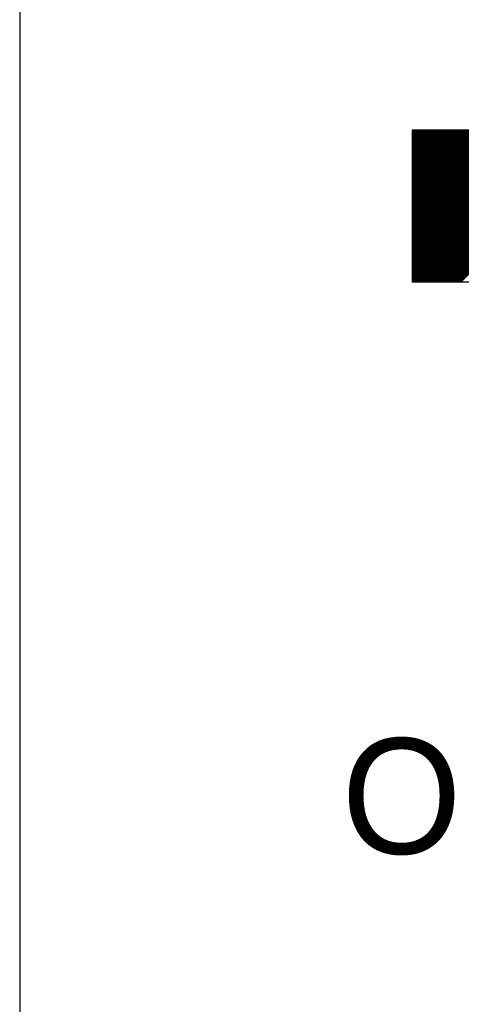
# Model space of a CAD drawing. Header units: millimetres. Extents: x 1890 to 160200, y 5205 to 111580.
# Tile 39 of 51: x 88625 to 89304, y 11686 to 13198. Entities that reach past the tile are written whole.
import ezdxf

# ---------------------------------------------------------------- set-up
doc = ezdxf.new("R2010")
doc.units = ezdxf.units.MM
doc.layers.add('BRAND', color=1, linetype='Continuous')
doc.styles.add('TXT', font='txt')

# ---------------------------------------------------------------- blocks, each defined once
blk = doc.blocks.new('*X28')
at = {"color": 0, "linetype": 'Continuous'}
for p, q in [((235.912, 232.5), (240.912, 237.5)), ((235.929, 232.5), (240.929, 237.5)), ((235.947, 232.5), (240.947, 237.5)), ((235.965, 232.5), (240.965, 237.5)), ((235.983, 232.5), (240.983, 237.5)), ((236, 232.5), (241, 237.5)), ((236.018, 232.5), (241.018, 237.5)), ((236.036, 232.5), (241.036, 237.5)), ((236.053, 232.5), (241.053, 237.5)), ((236.071, 232.5), (241.071, 237.5)), ((236.089, 232.5), (241.089, 237.5)), ((236.106, 232.5), (241.106, 237.5)), ((236.124, 232.5), (241.124, 237.5)), ((236.142, 232.5), (241.142, 237.5)), ((236.159, 232.5), (241.159, 237.5)), ((236.177, 232.5), (241.177, 237.5)), ((236.195, 232.5), (241.195, 237.5)), ((236.212, 232.5), (241.212, 237.5)), ((236.23, 232.5), (241.23, 237.5)), ((236.248, 232.5), (241.248, 237.5)), ((236.265, 232.5), (241.265, 237.5)), ((236.283, 232.5), (241.283, 237.5)), ((236.301, 232.5), (241.301, 237.5)), ((236.318, 232.5), (241.318, 237.5)), ((236.336, 232.5), (241.336, 237.5)), ((236.354, 232.5), (241.354, 237.5)), ((236.371, 232.5), (241.371, 237.5)), ((236.389, 232.5), (241.389, 237.5)), ((236.407, 232.5), (241.407, 237.5)), ((236.424, 232.5), (241.424, 237.5)), ((236.442, 232.5), (241.442, 237.5)), ((236.46, 232.5), (241.46, 237.5)), ((236.477, 232.5), (241.477, 237.5)), ((236.495, 232.5), (241.495, 237.5)), ((236.513, 232.5), (241.513, 237.5)), ((236.531, 232.5), (241.531, 237.5)), ((236.548, 232.5), (241.548, 237.5)), ((236.566, 232.5), (241.566, 237.5)), ((236.584, 232.5), (241.584, 237.5)), ((236.601, 232.5), (241.601, 237.5)), ((236.619, 232.5), (241.619, 237.5)), ((236.637, 232.5), (241.637, 237.5)), ((236.654, 232.5), (241.654, 237.5)), ((236.672, 232.5), (241.672, 237.5)), ((236.69, 232.5), (241.69, 237.5)), ((236.707, 232.5), (241.707, 237.5)), ((236.725, 232.5), (241.725, 237.5)), ((236.743, 232.5), (241.743, 237.5)), ((236.76, 232.5), (241.76, 237.5)), ((236.778, 232.5), (241.778, 237.5)), ((236.796, 232.5), (241.796, 237.5)), ((236.813, 232.5), (241.813, 237.5)), ((236.831, 232.5), (241.831, 237.5)), ((236.849, 232.5), (241.849, 237.5)), ((236.866, 232.5), (241.866, 237.5)), ((236.884, 232.5), (241.884, 237.5)), ((236.902, 232.5), (241.902, 237.5)), ((236.919, 232.5), (241.919, 237.5)), ((236.937, 232.5), (241.937, 237.5)), ((236.955, 232.5), (241.955, 237.5)), ((236.972, 232.5), (241.972, 237.5)), ((236.99, 232.5), (241.99, 237.5)), ((237.008, 232.5), (242.008, 237.5)), ((237.025, 232.5), (242.025, 237.5)), ((237.043, 232.5), (242.043, 237.5)), ((237.061, 232.5), (242.061, 237.5)), ((237.079, 232.5), (242.079, 237.5)), ((237.096, 232.5), (242.096, 237.5)), ((237.114, 232.5), (242.114, 237.5)), ((237.132, 232.5), (242.132, 237.5)), ((237.149, 232.5), (242.149, 237.5)), ((237.167, 232.5), (242.167, 237.5)), ((237.185, 232.5), (242.185, 237.5)), ((237.202, 232.5), (242.202, 237.5)), ((237.22, 232.5), (242.22, 237.5)), ((237.238, 232.5), (242.238, 237.5)), ((237.255, 232.5), (242.255, 237.5)), ((237.273, 232.5), (242.273, 237.5)), ((237.291, 232.5), (242.291, 237.5)), ((237.308, 232.5), (242.308, 237.5)), ((237.326, 232.5), (242.326, 237.5)), ((237.344, 232.5), (242.344, 237.5)), ((237.361, 232.5), (242.361, 237.5)), ((237.379, 232.5), (242.379, 237.5)), ((237.397, 232.5), (242.397, 237.5)), ((237.414, 232.5), (242.414, 237.5)), ((237.432, 232.5), (242.432, 237.5)), ((237.45, 232.5), (242.45, 237.5)), ((237.467, 232.5), (242.467, 237.5)), ((237.485, 232.5), (242.485, 237.5)), ((237.503, 232.5), (242.5, 237.497)), ((237.52, 232.5), (242.5, 237.48)), ((237.538, 232.5), (242.5, 237.462)), ((237.556, 232.5), (242.5, 237.444)), ((237.573, 232.5), (242.5, 237.427)), ((237.591, 232.5), (242.5, 237.409)), ((237.609, 232.5), (242.5, 237.391)), ((237.627, 232.5), (242.5, 237.373)), ((237.644, 232.5), (242.5, 237.356)), ((237.662, 232.5), (242.5, 237.338)), ((237.68, 232.5), (242.5, 237.32)), ((237.697, 232.5), (242.5, 237.303)), ((237.715, 232.5), (242.5, 237.285)), ((237.733, 232.5), (242.5, 237.267)), ((237.75, 232.5), (242.5, 237.25)), ((237.768, 232.5), (242.5, 237.232)), ((237.786, 232.5), (242.5, 237.214)), ((237.803, 232.5), (242.5, 237.197)), ((237.821, 232.5), (242.5, 237.179)), ((237.839, 232.5), (242.5, 237.161)), ((237.856, 232.5), (242.5, 237.144)), ((237.874, 232.5), (242.5, 237.126)), ((237.892, 232.5), (242.5, 237.108)), ((237.909, 232.5), (242.5, 237.091)), ((237.927, 232.5), (242.5, 237.073)), ((237.945, 232.5), (242.5, 237.055)), ((237.962, 232.5), (242.5, 237.038)), ((237.98, 232.5), (242.5, 237.02)), ((237.998, 232.5), (242.5, 237.002)), ((238.015, 232.5), (242.5, 236.985)), ((238.033, 232.5), (242.5, 236.967)), ((238.051, 232.5), (242.5, 236.949)), ((238.068, 232.5), (242.5, 236.932)), ((238.086, 232.5), (242.5, 236.914)), ((238.104, 232.5), (242.5, 236.896)), ((238.121, 232.5), (242.5, 236.879)), ((238.139, 232.5), (242.5, 236.861)), ((238.157, 232.5), (242.5, 236.843)), ((238.175, 232.5), (242.5, 236.825)), ((238.192, 232.5), (242.5, 236.808)), ((238.21, 232.5), (242.5, 236.79)), ((238.228, 232.5), (242.5, 236.772)), ((238.245, 232.5), (242.5, 236.755)), ((238.263, 232.5), (242.5, 236.737)), ((238.281, 232.5), (242.5, 236.719)), ((238.298, 232.5), (242.5, 236.702)), ((238.316, 232.5), (242.5, 236.684)), ((238.334, 232.5), (242.5, 236.666)), ((238.351, 232.5), (242.5, 236.649)), ((238.369, 232.5), (242.5, 236.631)), ((238.387, 232.5), (242.5, 236.613)), ((238.404, 232.5), (242.5, 236.596)), ((238.422, 232.5), (242.5, 236.578)), ((238.44, 232.5), (242.5, 236.56)), ((238.457, 232.5), (242.5, 236.543)), ((238.475, 232.5), (242.5, 236.525)), ((238.493, 232.5), (242.5, 236.507)), ((238.51, 232.5), (242.5, 236.49)), ((238.528, 232.5), (242.5, 236.472)), ((238.546, 232.5), (242.5, 236.454)), ((238.563, 232.5), (242.5, 236.437)), ((238.581, 232.5), (242.5, 236.419)), ((238.599, 232.5), (242.5, 236.401)), ((238.616, 232.5), (242.5, 236.384)), ((238.634, 232.5), (242.5, 236.366)), ((238.652, 232.5), (242.5, 236.348)), ((238.67, 232.5), (242.5, 236.33)), ((238.687, 232.5), (242.5, 236.313)), ((238.705, 232.5), (242.5, 236.295)), ((238.723, 232.5), (242.5, 236.277)), ((238.74, 232.5), (242.5, 236.26)), ((238.758, 232.5), (242.5, 236.242)), ((238.776, 232.5), (242.5, 236.224)), ((238.793, 232.5), (242.5, 236.207)), ((238.811, 232.5), (242.5, 236.189)), ((238.829, 232.5), (242.5, 236.171)), ((238.846, 232.5), (242.5, 236.154)), ((238.864, 232.5), (242.5, 236.136)), ((238.882, 232.5), (242.5, 236.118)), ((238.899, 232.5), (242.5, 236.101)), ((238.917, 232.5), (242.5, 236.083)), ((238.935, 232.5), (242.5, 236.065)), ((238.952, 232.5), (242.5, 236.048)), ((238.97, 232.5), (242.5, 236.03)), ((238.988, 232.5), (242.5, 236.012)), ((239.005, 232.5), (242.5, 235.995)), ((239.023, 232.5), (242.5, 235.977)), ((239.041, 232.5), (242.5, 235.959)), ((239.058, 232.5), (242.5, 235.942)), ((239.076, 232.5), (242.5, 235.924)), ((239.094, 232.5), (242.5, 235.906)), ((239.111, 232.5), (242.5, 235.889)), ((239.129, 232.5), (242.5, 235.871)), ((239.147, 232.5), (242.5, 235.853)), ((239.164, 232.5), (242.5, 235.836)), ((239.182, 232.5), (242.5, 235.818)), ((239.2, 232.5), (242.5, 235.8)), ((239.218, 232.5), (242.5, 235.782)), ((239.235, 232.5), (242.5, 235.765)), ((239.253, 232.5), (242.5, 235.747)), ((239.271, 232.5), (242.5, 235.729)), ((239.288, 232.5), (242.5, 235.712)), ((239.306, 232.5), (242.5, 235.694)), ((239.324, 232.5), (242.5, 235.676)), ((239.341, 232.5), (242.5, 235.659)), ((239.359, 232.5), (242.5, 235.641)), ((239.377, 232.5), (242.5, 235.623)), ((239.394, 232.5), (242.5, 235.606)), ((239.412, 232.5), (242.5, 235.588)), ((239.43, 232.5), (242.5, 235.57)), ((239.447, 232.5), (242.5, 235.553)), ((239.465, 232.5), (242.5, 235.535)), ((239.483, 232.5), (242.5, 235.517)), ((239.5, 232.5), (242.5, 235.5)), ((239.518, 232.5), (242.5, 235.482)), ((239.536, 232.5), (242.5, 235.464)), ((239.553, 232.5), (242.5, 235.447)), ((239.571, 232.5), (242.5, 235.429)), ((239.589, 232.5), (242.5, 235.411)), ((239.606, 232.5), (242.5, 235.394)), ((239.624, 232.5), (242.5, 235.376)), ((239.642, 232.5), (242.5, 235.358)), ((239.659, 232.5), (242.5, 235.341)), ((239.677, 232.5), (242.5, 235.323)), ((239.695, 232.5), (242.5, 235.305)), ((239.712, 232.5), (242.5, 235.288)), ((239.73, 232.5), (242.5, 235.27)), ((239.748, 232.5), (242.5, 235.252)), ((239.766, 232.5), (242.5, 235.234)), ((239.783, 232.5), (242.5, 235.217)), ((239.801, 232.5), (242.5, 235.199)), ((239.819, 232.5), (242.5, 235.181)), ((239.836, 232.5), (242.5, 235.164)), ((239.854, 232.5), (242.5, 235.146)), ((239.872, 232.5), (242.5, 235.128)), ((239.889, 232.5), (242.5, 235.111)), ((239.907, 232.5), (242.5, 235.093)), ((239.925, 232.5), (242.5, 235.075)), ((239.942, 232.5), (242.5, 235.058)), ((239.96, 232.5), (242.5, 235.04)), ((239.978, 232.5), (242.5, 235.022)), ((239.995, 232.5), (242.5, 235.005)), ((240.013, 232.5), (242.5, 234.987)), ((240.031, 232.5), (242.5, 234.969)), ((240.048, 232.5), (242.5, 234.952)), ((240.066, 232.5), (242.5, 234.934)), ((240.084, 232.5), (242.5, 234.916)), ((240.101, 232.5), (242.5, 234.899)), ((240.119, 232.5), (242.5, 234.881)), ((240.137, 232.5), (242.5, 234.863)), ((240.154, 232.5), (242.5, 234.846)), ((240.172, 232.5), (242.5, 234.828)), ((240.19, 232.5), (242.5, 234.81)), ((240.207, 232.5), (242.5, 234.793)), ((240.225, 232.5), (242.5, 234.775)), ((240.243, 232.5), (242.5, 234.757)), ((240.26, 232.5), (242.5, 234.74)), ((240.278, 232.5), (242.5, 234.722)), ((240.296, 232.5), (242.5, 234.704)), ((240.314, 232.5), (242.5, 234.686)), ((240.331, 232.5), (242.5, 234.669)), ((240.349, 232.5), (242.5, 234.651)), ((240.367, 232.5), (242.5, 234.633)), ((240.384, 232.5), (242.5, 234.616)), ((240.402, 232.5), (242.5, 234.598)), ((240.42, 232.5), (242.5, 234.58)), ((240.437, 232.5), (242.5, 234.563)), ((240.455, 232.5), (242.5, 234.545)), ((240.473, 232.5), (242.5, 234.527)), ((240.49, 232.5), (242.5, 234.51)), ((240.508, 232.5), (242.5, 234.492)), ((240.526, 232.5), (242.5, 234.474)), ((240.543, 232.5), (242.5, 234.457)), ((240.561, 232.5), (242.5, 234.439)), ((240.579, 232.5), (242.5, 234.421)), ((240.596, 232.5), (242.5, 234.404)), ((240.614, 232.5), (242.5, 234.386)), ((240.632, 232.5), (242.5, 234.368)), ((240.649, 232.5), (242.5, 234.351)), ((240.667, 232.5), (242.5, 234.333)), ((240.685, 232.5), (242.5, 234.315)), ((240.702, 232.5), (242.5, 234.298)), ((240.72, 232.5), (242.5, 234.28)), ((240.738, 232.5), (242.5, 234.262)), ((240.755, 232.5), (242.5, 234.245)), ((240.773, 232.5), (242.5, 234.227)), ((240.791, 232.5), (242.5, 234.209)), ((240.809, 232.5), (242.5, 234.191)), ((240.826, 232.5), (242.5, 234.174)), ((240.844, 232.5), (242.5, 234.156)), ((240.862, 232.5), (242.5, 234.138)), ((240.879, 232.5), (242.5, 234.121)), ((240.897, 232.5), (242.5, 234.103)), ((240.915, 232.5), (242.5, 234.085)), ((240.932, 232.5), (242.5, 234.068)), ((240.95, 232.5), (242.5, 234.05)), ((240.968, 232.5), (242.5, 234.032)), ((240.985, 232.5), (242.5, 234.015)), ((241.003, 232.5), (242.5, 233.997)), ((241.021, 232.5), (242.5, 233.979)), ((241.038, 232.5), (242.5, 233.962)), ((241.056, 232.5), (242.5, 233.944)), ((241.074, 232.5), (242.5, 233.926)), ((241.091, 232.5), (242.5, 233.909)), ((241.109, 232.5), (242.5, 233.891)), ((241.127, 232.5), (242.5, 233.873)), ((241.144, 232.5), (242.5, 233.856)), ((241.162, 232.5), (242.5, 233.838)), ((241.18, 232.5), (242.5, 233.82)), ((241.197, 232.5), (242.5, 233.803)), ((241.215, 232.5), (242.5, 233.785)), ((241.233, 232.5), (242.5, 233.767)), ((241.25, 232.5), (242.5, 233.75)), ((241.268, 232.5), (242.5, 233.732)), ((241.286, 232.5), (242.5, 233.714)), ((241.303, 232.5), (242.5, 233.697)), ((241.321, 232.5), (242.5, 233.679)), ((241.339, 232.5), (242.5, 233.661)), ((241.357, 232.5), (242.5, 233.643)), ((241.374, 232.5), (242.5, 233.626)), ((241.392, 232.5), (242.5, 233.608)), ((241.41, 232.5), (242.5, 233.59)), ((241.427, 232.5), (242.5, 233.573)), ((241.445, 232.5), (242.5, 233.555)), ((241.463, 232.5), (242.5, 233.537)), ((241.48, 232.5), (242.5, 233.52)), ((241.498, 232.5), (242.5, 233.502)), ((241.516, 232.5), (242.5, 233.484)), ((241.533, 232.5), (242.5, 233.467)), ((241.551, 232.5), (242.5, 233.449)), ((241.569, 232.5), (242.5, 233.431)), ((241.586, 232.5), (242.5, 233.414)), ((241.604, 232.5), (242.5, 233.396)), ((241.622, 232.5), (242.5, 233.378)), ((241.639, 232.5), (242.5, 233.361)), ((241.657, 232.5), (242.5, 233.343)), ((241.675, 232.5), (242.5, 233.325)), ((241.692, 232.5), (242.5, 233.308)), ((241.71, 232.5), (242.5, 233.29)), ((241.728, 232.5), (242.5, 233.272)), ((241.745, 232.5), (242.5, 233.255)), ((241.763, 232.5), (242.5, 233.237)), ((241.781, 232.5), (242.5, 233.219)), ((241.798, 232.5), (242.5, 233.202)), ((241.816, 232.5), (242.5, 233.184)), ((241.834, 232.5), (242.5, 233.166)), ((241.851, 232.5), (242.5, 233.149)), ((241.869, 232.5), (242.5, 233.131)), ((241.887, 232.5), (242.5, 233.113)), ((241.905, 232.5), (242.5, 233.095)), ((241.922, 232.5), (242.5, 233.078)), ((241.94, 232.5), (242.5, 233.06)), ((241.958, 232.5), (242.5, 233.042)), ((241.975, 232.5), (242.5, 233.025)), ((241.993, 232.5), (242.5, 233.007)), ((242.011, 232.5), (242.5, 232.989)), ((242.028, 232.5), (242.5, 232.972)), ((242.046, 232.5), (242.5, 232.954)), ((242.064, 232.5), (242.5, 232.936)), ((242.081, 232.5), (242.5, 232.919)), ((242.099, 232.5), (242.5, 232.901)), ((242.117, 232.5), (242.5, 232.883)), ((242.134, 232.5), (242.5, 232.866)), ((242.152, 232.5), (242.5, 232.848)), ((242.17, 232.5), (242.5, 232.83)), ((242.187, 232.5), (242.5, 232.813)), ((242.205, 232.5), (242.5, 232.795)), ((242.223, 232.5), (242.5, 232.777)), ((242.24, 232.5), (242.5, 232.76)), ((242.258, 232.5), (242.5, 232.742)), ((242.276, 232.5), (242.5, 232.724)), ((242.293, 232.5), (242.5, 232.707)), ((242.311, 232.5), (242.5, 232.689)), ((242.329, 232.5), (242.5, 232.671)), ((242.346, 232.5), (242.5, 232.654)), ((242.364, 232.5), (242.5, 232.636)), ((242.382, 232.5), (242.5, 232.618)), ((242.399, 232.5), (242.5, 232.601)), ((242.417, 232.5), (242.5, 232.583)), ((242.435, 232.5), (242.5, 232.565)), ((242.453, 232.5), (242.5, 232.547)), ((242.47, 232.5), (242.5, 232.53)), ((242.488, 232.5), (242.5, 232.512))]:
    blk.add_line(p, q, dxfattribs=at)

msp = doc.modelspace()

# ---------------------------------------------------------------- linework, layer by layer
at = {"layer": 'BRAND'}
msp.add_line((88625, 15724.7), (88625, 5205), dxfattribs=at)
at = {"layer": 'BRAND', "linetype": 'Continuous'}
for p, q in [((89228.5, 12795.3), (89228.5, 13029.2)), ((89228.5, 13029.2), (89462.4, 13029.2)), ((89462.4, 12795.3), (89228.5, 12795.3))]:
    msp.add_line(p, q, dxfattribs=at)

# ---------------------------------------------------------------- block references
at = {"layer": 'BRAND', "linetype": 'Continuous', "xscale": 46.7809542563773, "yscale": 46.7809542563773, "zscale": 46.7809542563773, "rotation": 180}
msp.add_blockref('*X28', (100572.9, 23905.7), dxfattribs=at)

# ---------------------------------------------------------------- texts
at = {"layer": 'BRAND', "style": 'TXT'}
msp.add_text('O', height=177.4, dxfattribs=at).set_placement((89119.5, 11917.5))

doc.saveas('drawing.dxf')
